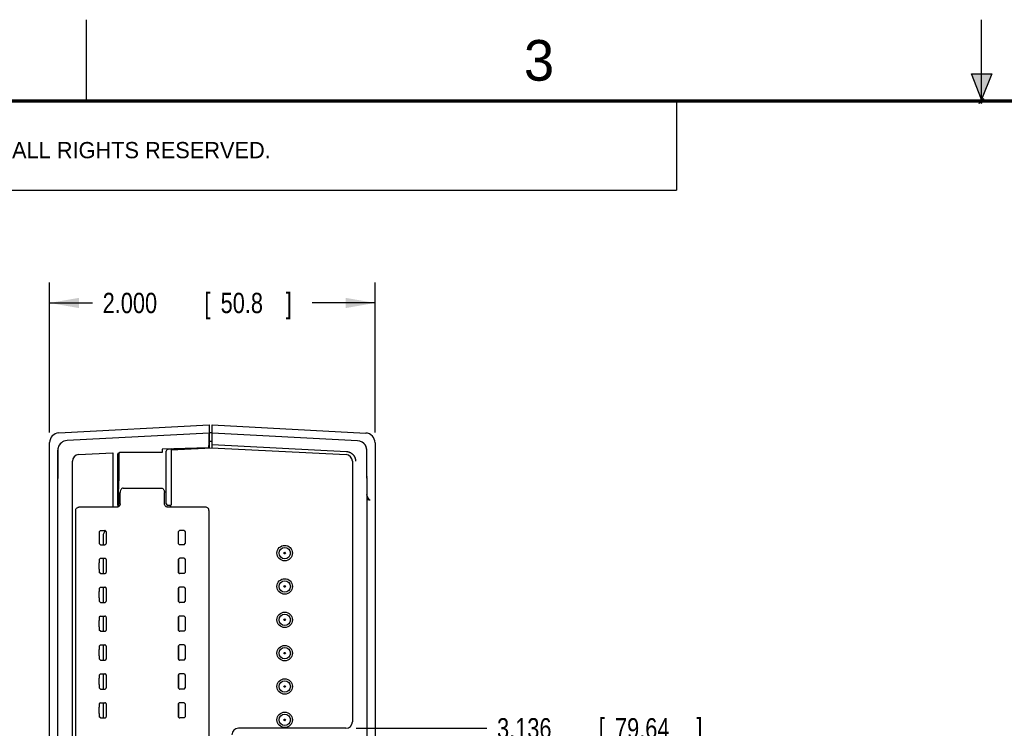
# Model space of a CAD drawing. Header units: inches. Extents: x 0 to 22, y 0 to 17.
# Tile 18 of 41: x 5.1 to 11.1, y 12.6 to 17. Entities that reach past the tile are written whole.
import ezdxf

# ---------------------------------------------------------------- set-up
doc = ezdxf.new("R2010")
doc.units = ezdxf.units.IN
doc.header["$LTSCALE"] = 1.21
doc.header["$MEASUREMENT"] = 0
doc.layers.get('0').update_dxf_attribs({"linetype": 'CONTINUOUS'})
doc.layers.add('DIMENSIONS', color=7, linetype='CONTINUOUS')
doc.styles.get("Standard").update_dxf_attribs({"font": 'txt', "width": 0.8})
doc.dimstyles.new('DIMSTYLE_1', dxfattribs={"dimtxt": 0.125, "dimasz": 0.18, "dimexe": 0.18, "dimexo": 0.0625, "dimgap": 0.09, "dimtad": 0, "dimtih": 1, "dimtoh": 1, "dimdec": 3, "dimzin": 4, "dimdsep": 46, "dimtxsty": 'STANDARD', "dimblk": '_FILLED', "dimblk1": '_FILLED', "dimblk2": '_FILLED', "dimcen": 0.09, "dimadec": 0, "dimazin": 0, "dimtp": 0.01, "dimtm": 0.01, "dimtfac": 1, "dimtdec": 3, "dimtofl": 0, "dimtmove": 0, "dimatfit": 3, "dimldrblk": '_FILLED', "dimfxl": 1, "dimtolj": 1, "dimtzin": 4, "dimarcsym": 0})
doc.dimstyles.new('DIMSTYLE_2', dxfattribs={"dimtxt": 0.125, "dimasz": 0.18, "dimexe": 0.18, "dimexo": 0.0625, "dimgap": 0.09, "dimtad": 0, "dimtih": 1, "dimtoh": 1, "dimdec": 3, "dimzin": 4, "dimdsep": 46, "dimtxsty": 'STANDARD', "dimblk": '_FILLED', "dimblk1": '_FILLED', "dimblk2": '_FILLED', "dimcen": 0.09, "dimadec": 0, "dimazin": 0, "dimtp": 0.01, "dimtm": 0.01, "dimtfac": 1, "dimtdec": 3, "dimtofl": 0, "dimtmove": 0, "dimatfit": 3, "dimldrblk": '_FILLED', "dimfxl": 1, "dimtolj": 1, "dimtzin": 4, "dimarcsym": 0})

# ---------------------------------------------------------------- blocks, each defined once
blk = doc.blocks.new('*D24')
at = {"layer": 'DIMENSIONS', "color": 2, "linetype": 'CONTINUOUS'}
blk.add_line((7.1559, 12.6445), (7.9599, 12.6445), dxfattribs=at)
at = {"layer": 'DIMENSIONS', "color": 2, "linetype": 'CONTINUOUS', "width": 0.8}
for s, p in [('3.136', (8.0224, 12.582)), ('[', (8.6474, 12.582)), ('79.64', (8.7474, 12.582)), (']', (9.2474, 12.582))]:
    blk.add_text(s, height=0.125, dxfattribs=at).set_placement(p)
blk = doc.blocks.new('_FILLED')
at = {"color": 0, "linetype": 'BYBLOCK'}
blk.add_solid([(0, 0), (-1, 0.174), (-1, -0.174)], dxfattribs=at)
blk = doc.blocks.new('*D29')
at = {"layer": 'DIMENSIONS', "color": 2, "linetype": 'CONTINUOUS'}
for p, q in [((5.2724, 14.4631), (5.2724, 15.3839)), ((7.2724, 14.462), (7.2724, 15.3839)), ((5.2724, 15.2589), (5.5359, 15.2589)), ((7.2724, 15.2589), (6.8859, 15.2589))]:
    blk.add_line(p, q, dxfattribs=at)
at = {"layer": 'DIMENSIONS', "color": 2, "linetype": 'CONTINUOUS', "xscale": 0.18, "yscale": 0.18, "zscale": 0.18, "rotation": 180}
blk.add_blockref('_FILLED', (5.2724, 15.2589), dxfattribs=at)
at = {"layer": 'DIMENSIONS', "color": 2, "linetype": 'CONTINUOUS', "xscale": 0.18, "yscale": 0.18, "zscale": 0.18}
blk.add_blockref('_FILLED', (7.2724, 15.2589), dxfattribs=at)
at = {"layer": 'DIMENSIONS', "color": 2, "linetype": 'CONTINUOUS', "width": 0.8}
for s, p in [('2.000', (5.5984, 15.1964)), ('[', (6.2234, 15.1964)), ('50.8', (6.3234, 15.1964)), (']', (6.7234, 15.1964))]:
    blk.add_text(s, height=0.125, dxfattribs=at).set_placement(p)

msp = doc.modelspace()

# ---------------------------------------------------------------- hatches: boundary and pattern name
at = {"linetype": 'CONTINUOUS'}
msp.add_hatch(color=2, dxfattribs=at).paths.add_polyline_path([(11, 16.51), (10.9375, 16.6663), (11.0625, 16.6663)])

# ---------------------------------------------------------------- linework, layer by layer
at = {"color": 2, "linetype": 'CONTINUOUS'}
for p, q in [((5.5, 16.5), (5.5, 17)), ((11, 16.485), (11, 17)), ((11, 16.51), (10.9375, 16.6663)), ((10.9375, 16.6663), (11.0625, 16.6663)), ((11.0625, 16.6663), (11, 16.51)), ((0.4999, 16.5), (9.1249, 16.5)), ((9.1249, 16.5), (9.1249, 15.9531)), ((11.015, 16.515), (10.985, 16.485)), ((10.985, 16.485), (11, 16.515)), ((11, 16.485), (11.015, 16.515)), ((0.4999, 15.9531), (9.1249, 15.9531))]:
    msp.add_line(p, q, dxfattribs=at)
at = {"color": 7, "linetype": 'CONTINUOUS'}
for p, q in [((5.3292, 14.4605), (6.2524, 14.5089)), ((6.2524, 14.5089), (6.2523, 14.3683)), ((6.2724, 14.3691), (6.2724, 14.5089)), ((6.2724, 14.5089), (7.2155, 14.4594)), ((6.2524, 14.4589), (5.3792, 14.4131)), ((6.2523, 14.4099), (6.2725, 14.4096)), ((6.2724, 14.4596), (6.2524, 14.4599)), ((7.1655, 14.4121), (6.2724, 14.4589)), ((5.2724, 9.6017), (5.2724, 14.4006)), ((5.3224, 9.65), (5.3224, 14.3532)), ((5.3235, 14.3644), (5.3229, 14.3519)), ((5.3229, 14.3519), (5.3234, 14.338)), ((5.3244, 14.3686), (5.3235, 14.3644)), ((6.247, 14.3682), (5.964, 14.3608)), ((5.964, 14.3608), (5.964, 14.3389)), ((5.9894, 14.0243), (5.9894, 14.3484)), ((6.0903, 14.36), (5.9992, 14.3584)), ((6.0189, 14.3562), (6.2681, 14.3693)), ((6.0189, 14.3562), (6.0189, 14.0172)), ((6.0694, 14.3596), (6.0694, 14.3636)), ((6.2514, 14.3987), (6.2514, 14.3926)), ((6.2516, 14.3875), (6.2515, 14.3876)), ((6.2517, 14.3684), (6.2517, 14.3825)), ((6.2681, 14.3693), (7.0954, 14.3265)), ((6.2724, 14.3889), (7.0964, 14.3457)), ((7.2222, 14.197), (7.2222, 14.3521)), ((7.2724, 14.3995), (7.2724, 9.6017)), ((5.3234, 14.338), (5.3234, 14.2047)), ((5.4129, 10.5362), (5.4129, 14.2865)), ((5.4508, 14.3265), (5.6604, 14.3375)), ((5.6604, 14.3375), (5.6604, 14.0172)), ((5.6926, 14.0161), (5.6926, 14.3289)), ((5.6959, 14.3292), (5.6959, 14.3289)), ((5.6997, 14.2639), (5.6997, 14.3339)), ((5.964, 14.3389), (5.7026, 14.3389)), ((7.1334, 14.2865), (7.1334, 12.6845)), ((7.2224, 14.1821), (7.2222, 14.197)), ((7.2224, 14.1932), (7.2224, 14.1855)), ((7.2224, 14.1813), (7.2224, 9.65)), ((5.7254, 14.1209), (5.9587, 14.1209)), ((5.6953, 14.0913), (5.7058, 14.0915)), ((5.6954, 14.0891), (5.6954, 14.0188)), ((5.7057, 14.0234), (5.7057, 14.0931)), ((5.9782, 14.0987), (5.9894, 14.099)), ((5.9784, 14.0234), (5.9784, 14.0931)), ((5.4325, 11.8743), (5.4325, 13.9834)), ((5.6857, 14.0034), (5.4525, 14.0034)), ((6.2316, 14.0034), (5.9984, 14.0034)), ((6.0187, 14.014), (5.9992, 14.0143)), ((6.0128, 14.0141), (6.0128, 14.0034)), ((6.2516, 13.9834), (6.2516, 12.2581)), ((5.5851, 13.8601), (5.5778, 13.8528)), ((5.5851, 13.8601), (5.6111, 13.8601)), ((6.0989, 13.8601), (6.073, 13.8601)), ((6.0989, 13.8601), (6.1063, 13.8528)), ((5.5768, 13.8328), (5.5768, 13.8006)), ((5.6007, 13.8259), (5.6007, 13.7732)), ((5.621, 13.7832), (5.621, 13.8502)), ((6.063, 13.8502), (6.063, 13.7832)), ((6.1073, 13.8006), (6.1073, 13.8328)), ((5.5851, 13.7732), (5.5778, 13.7806)), ((5.5851, 13.7732), (5.6111, 13.7732)), ((6.0989, 13.7732), (6.073, 13.7732)), ((6.0989, 13.7732), (6.1063, 13.7806)), ((5.5851, 13.6895), (5.5778, 13.6821)), ((5.5851, 13.6895), (5.6111, 13.6895)), ((5.6007, 13.6895), (5.6007, 13.5957)), ((5.621, 13.6057), (5.621, 13.6795)), ((6.063, 13.6795), (6.063, 13.6057)), ((6.0989, 13.6895), (6.073, 13.6895)), ((6.0989, 13.6895), (6.1063, 13.6821)), ((5.5768, 13.6231), (5.5768, 13.6621)), ((6.0665, 13.5986), (6.0665, 13.6705)), ((6.1073, 13.6231), (6.1073, 13.6621)), ((5.5851, 13.5957), (5.5778, 13.6031)), ((5.5851, 13.5957), (5.6111, 13.5957)), ((6.0989, 13.5957), (6.073, 13.5957)), ((6.0989, 13.5957), (6.1063, 13.6031)), ((5.5851, 13.512), (5.5778, 13.5046)), ((5.5851, 13.512), (5.6111, 13.512)), ((5.6007, 13.512), (5.6007, 13.4182)), ((5.621, 13.4282), (5.621, 13.502)), ((6.063, 13.502), (6.063, 13.4282)), ((6.0665, 13.4211), (6.0665, 13.5091)), ((6.0989, 13.512), (6.073, 13.512)), ((6.0989, 13.512), (6.1063, 13.5046)), ((5.5768, 13.4456), (5.5768, 13.4846)), ((6.1073, 13.4456), (6.1073, 13.4846)), ((5.5851, 13.4182), (5.5778, 13.4256)), ((5.5851, 13.4182), (5.6111, 13.4182)), ((6.0989, 13.4182), (6.073, 13.4182)), ((6.0989, 13.4182), (6.1063, 13.4256)), ((5.5851, 13.3345), (5.5778, 13.3271)), ((5.5851, 13.3345), (5.6111, 13.3345)), ((5.6007, 13.3345), (5.6007, 13.2407)), ((5.621, 13.2507), (5.621, 13.3245)), ((6.063, 13.3245), (6.063, 13.2507)), ((6.0665, 13.2436), (6.0665, 13.3316)), ((6.0989, 13.3345), (6.073, 13.3345)), ((6.0989, 13.3345), (6.1063, 13.3271)), ((5.5768, 13.2681), (5.5768, 13.3071)), ((6.1073, 13.2681), (6.1073, 13.3071)), ((5.5851, 13.2407), (5.5778, 13.2481)), ((5.5851, 13.2407), (5.6111, 13.2407)), ((6.0989, 13.2407), (6.073, 13.2407)), ((6.0989, 13.2407), (6.1063, 13.2481)), ((5.5851, 13.157), (5.5778, 13.1496)), ((5.5851, 13.157), (5.6111, 13.157)), ((5.6007, 13.157), (5.6007, 13.0632)), ((5.621, 13.0732), (5.621, 13.147)), ((6.063, 13.147), (6.063, 13.0732)), ((6.0665, 13.0661), (6.0665, 13.1541)), ((6.0989, 13.157), (6.073, 13.157)), ((6.0989, 13.157), (6.1063, 13.1496)), ((5.5768, 13.0906), (5.5768, 13.1296)), ((6.1073, 13.0906), (6.1073, 13.1296)), ((5.5851, 13.0632), (5.5778, 13.0706)), ((5.5851, 13.0632), (5.6111, 13.0632)), ((6.0989, 13.0632), (6.073, 13.0632)), ((6.0989, 13.0632), (6.1063, 13.0706)), ((5.5768, 12.9131), (5.5768, 12.9521)), ((5.5851, 12.9795), (5.5778, 12.9721)), ((5.5851, 12.9795), (5.6111, 12.9795)), ((5.6007, 12.9795), (5.6007, 12.8857)), ((5.621, 12.8957), (5.621, 12.9695)), ((6.063, 12.9695), (6.063, 12.8957)), ((6.0665, 12.8886), (6.0665, 12.9766)), ((6.0989, 12.9795), (6.073, 12.9795)), ((6.0989, 12.9795), (6.1063, 12.9721)), ((6.1073, 12.9131), (6.1073, 12.9521)), ((5.5851, 12.8857), (5.5778, 12.8931)), ((6.0989, 12.8857), (6.1063, 12.8931)), ((5.5851, 12.8857), (5.6111, 12.8857)), ((6.0989, 12.8857), (6.073, 12.8857)), ((5.5768, 12.7356), (5.5768, 12.7746)), ((5.5851, 12.802), (5.5778, 12.7946)), ((5.5851, 12.802), (5.6111, 12.802)), ((5.6007, 12.802), (5.6007, 12.7082)), ((5.621, 12.7182), (5.621, 12.792)), ((6.063, 12.792), (6.063, 12.7182)), ((6.0665, 12.7111), (6.0665, 12.7991)), ((6.0989, 12.802), (6.073, 12.802)), ((6.0989, 12.802), (6.1063, 12.7946)), ((6.1073, 12.7356), (6.1073, 12.7746)), ((5.5851, 12.7082), (5.5778, 12.7156)), ((6.0989, 12.7082), (6.1063, 12.7156)), ((5.5851, 12.7082), (5.6111, 12.7082)), ((6.0989, 12.7082), (6.073, 12.7082)), ((7.0934, 12.6445), (6.4332, 12.6445))]:
    msp.add_line(p, q, dxfattribs=at)
at = {"color": 7, "linetype": 'CONTINUOUS', "const_width": 0.02}
msp.add_lwpolyline([(21.5, 16.5), (0.5, 16.5)], dxfattribs=at)
at = {"color": 7, "linetype": 'CONTINUOUS'}
for points in [[(7.2006, 14.3984), (7.1999, 14.3989), (7.1993, 14.3994), (7.1988, 14.3999), (7.1982, 14.4003), (7.1978, 14.4006), (7.1973, 14.4009), (7.197, 14.4011), (7.1968, 14.4012)], [(7.2053, 14.394), (7.2045, 14.3949), (7.2036, 14.3957), (7.2028, 14.3965), (7.2025, 14.3967)], [(7.2081, 14.391), (7.2072, 14.3921), (7.2062, 14.3931), (7.2055, 14.3939)], [(7.2109, 14.3874), (7.21, 14.3887), (7.209, 14.3899), (7.2082, 14.3909)], [(7.2131, 14.3842), (7.2128, 14.3846), (7.2119, 14.386), (7.2109, 14.3874)], [(7.2206, 14.3658), (7.2151, 14.3807), (7.2131, 14.3842)], [(7.2222, 14.3521), (7.2209, 14.3643), (7.2206, 14.3658)], [(5.3234, 14.2047), (5.3232, 14.1963), (5.3225, 14.1835), (5.3224, 14.1795)]]:
    msp.add_lwpolyline(points, dxfattribs=at)
for centre, radius in [((6.7174, 13.7214), 0.0475), ((6.7174, 13.7214), 0.035), ((6.7174, 13.7214), 0.005), ((6.7174, 13.5164), 0.0475), ((6.7174, 13.5164), 0.035), ((6.7174, 13.5164), 0.005), ((6.7174, 13.3114), 0.0475), ((6.7174, 13.3114), 0.035), ((6.7174, 13.3114), 0.005), ((6.7174, 13.1064), 0.0475), ((6.7174, 13.1064), 0.035), ((6.7174, 13.1064), 0.005), ((6.7174, 12.9014), 0.0475), ((6.7174, 12.9014), 0.035), ((6.7174, 12.9014), 0.005), ((6.7174, 12.6964), 0.0475), ((6.7174, 12.6964), 0.035), ((6.7174, 12.6964), 0.005)]:
    msp.add_circle(centre, radius, dxfattribs=at)
for centre, radius, start, end in [((5.3324, 14.4006), 0.06, 93, 180), ((5.3824, 14.3532), 0.06, 93, 165.06558), ((7.1624, 14.3521), 0.06, 32.35324, 87), ((7.2124, 14.3995), 0.06, 0, 87), ((5.3824, 14.3532), 0.06, 165.53793, 180), ((5.9994, 14.3484), 0.01, 91, 180), ((6.0274, 14.3424), 0.02, 98.67644, 125.6874), ((7.1624, 14.3521), 0.06, 0, 31.74727), ((5.4529, 14.2865), 0.04, 93, 180), ((7.0934, 14.2865), 0.04, 0, 87.03461), ((5.5589, 14.2764), 0.2475, 303.48311, 306.4046), ((5.7004, 14.0172), 0.04, 180, 200.35147), ((5.9994, 14.0243), 0.01, 180, 269), ((5.9789, 14.0172), 0.04, 339.64853, 360), ((5.6407, 13.8259), 0.04, 125.99826, 180), ((6.0265, 13.6705), 0.04, 0, 19.18334), ((7.0934, 12.6845), 0.04, 270, 360), ((6.4332, 12.6045), 0.04, 90, 180)]:
    msp.add_arc(centre, radius, start, end, dxfattribs=at)
for points, knots in [([(6.2524, 14.4587), (6.2523, 14.4585), (6.2523, 14.4581), (6.2522, 14.4572), (6.2522, 14.4562), (6.2521, 14.4548), (6.252, 14.4531), (6.2519, 14.4512), (6.2519, 14.449), (6.2518, 14.4465), (6.2518, 14.4438), (6.2517, 14.4409), (6.2517, 14.4378), (6.2516, 14.4345), (6.2516, 14.431), (6.2515, 14.4273), (6.2515, 14.4235), (6.2515, 14.4195), (6.2515, 14.4155), (6.2514, 14.4114), (6.2514, 14.4072), (6.2514, 14.4044), (6.2514, 14.403)], [0, 0, 0, 0, 0.009208, 0.023727, 0.043472, 0.068399, 0.098363, 0.133193, 0.172789, 0.21687, 0.265276, 0.317774, 0.37401, 0.433836, 0.49686, 0.562757, 0.6313, 0.70199, 0.774611, 0.848754, 0.923951, 1, 1, 1, 1]), ([(6.2514, 14.3926), (6.2514, 14.3924), (6.2514, 14.392), (6.2514, 14.3914), (6.2514, 14.3908), (6.2514, 14.3902), (6.2514, 14.3897), (6.2514, 14.3892), (6.2514, 14.3887), (6.2515, 14.3884), (6.2515, 14.3881), (6.2515, 14.3879), (6.2515, 14.3877), (6.2515, 14.3877), (6.2515, 14.3876)], [0, 0, 0, 0, 0.128057, 0.255, 0.377631, 0.492972, 0.600196, 0.698328, 0.78479, 0.857591, 0.916323, 0.960337, 0.988362, 1, 1, 1, 1]), ([(6.2516, 14.3875), (6.2516, 14.3875), (6.2516, 14.3874), (6.2516, 14.3873), (6.2516, 14.3871), (6.2516, 14.3868), (6.2516, 14.3864), (6.2517, 14.386), (6.2517, 14.3855), (6.2517, 14.385), (6.2517, 14.3844), (6.2517, 14.3838), (6.2517, 14.3831), (6.2517, 14.3827), (6.2517, 14.3825)], [0, 0, 0, 0, 0.011638, 0.039663, 0.083677, 0.142409, 0.21521, 0.301672, 0.399804, 0.507028, 0.622369, 0.745, 0.871943, 1, 1, 1, 1]), ([(7.1091, 14.3436), (7.1105, 14.3432), (7.1132, 14.3424), (7.1173, 14.3408), (7.1212, 14.3389), (7.1249, 14.3367), (7.1285, 14.3343), (7.132, 14.3316), (7.1352, 14.3287), (7.1382, 14.3255), (7.1409, 14.3221), (7.1434, 14.3186), (7.1457, 14.3149), (7.1477, 14.311), (7.1493, 14.307), (7.1507, 14.3029), (7.1518, 14.2987), (7.1523, 14.2958), (7.1525, 14.2944)], [0, 0, 0, 0, 0.062356, 0.124798, 0.187298, 0.249762, 0.312195, 0.374708, 0.437336, 0.500009, 0.562655, 0.625206, 0.687672, 0.750151, 0.812668, 0.875157, 0.937592, 1, 1, 1, 1]), ([(7.1092, 14.3436), (7.1106, 14.3432), (7.1134, 14.3423), (7.1174, 14.3407), (7.1213, 14.3389), (7.1251, 14.3367), (7.1287, 14.3343), (7.1321, 14.3316), (7.1353, 14.3286), (7.1383, 14.3255), (7.141, 14.3221), (7.1435, 14.3186), (7.1458, 14.3149), (7.1477, 14.311), (7.1494, 14.307), (7.1508, 14.3029), (7.1519, 14.2987), (7.1524, 14.2958), (7.1526, 14.2944)], [0, 0, 0, 0, 0.062512, 0.125022, 0.187532, 0.250043, 0.312552, 0.375057, 0.437557, 0.500055, 0.562552, 0.625049, 0.687548, 0.750046, 0.81254, 0.875029, 0.937514, 1, 1, 1, 1]), ([(5.6926, 14.3289), (5.6926, 14.3292), (5.6927, 14.33), (5.6929, 14.3311), (5.6932, 14.3322), (5.6936, 14.3332), (5.6941, 14.3342), (5.6948, 14.3351), (5.6955, 14.336), (5.6964, 14.3367), (5.6973, 14.3374), (5.6983, 14.3379), (5.6993, 14.3383), (5.7004, 14.3386), (5.7015, 14.3388), (5.7023, 14.3389), (5.7026, 14.3389)], [0, 0, 0, 0, 0.071385, 0.142847, 0.214169, 0.285663, 0.356993, 0.428472, 0.499881, 0.571295, 0.642791, 0.71415, 0.785682, 0.857049, 0.928561, 1, 1, 1, 1]), ([(5.6956, 14.312), (5.6956, 14.312), (5.6955, 14.3118), (5.6954, 14.3114), (5.6953, 14.3106), (5.6952, 14.3097), (5.6952, 14.3084), (5.6951, 14.3069), (5.695, 14.3052), (5.6949, 14.3032), (5.6948, 14.3009), (5.6948, 14.2985), (5.6947, 14.2958), (5.6946, 14.293), (5.6946, 14.29), (5.6945, 14.2868), (5.6945, 14.2835), (5.6944, 14.2801), (5.6944, 14.2766), (5.6944, 14.273), (5.6944, 14.2694), (5.6944, 14.2657), (5.6944, 14.262), (5.6944, 14.2584), (5.6944, 14.2547), (5.6944, 14.2511), (5.6944, 14.2476), (5.6945, 14.2442), (5.6945, 14.2409), (5.6946, 14.2378), (5.6946, 14.2348), (5.6947, 14.2319), (5.6948, 14.2293), (5.6948, 14.2268), (5.6949, 14.2246), (5.695, 14.2226), (5.6951, 14.2208), (5.6952, 14.2193), (5.6952, 14.2181), (5.6953, 14.2171), (5.6954, 14.2164), (5.6955, 14.216), (5.6956, 14.2157), (5.6956, 14.2157)], [0, 0, 0, 0, 0.001802, 0.006332, 0.013706, 0.023918, 0.036898, 0.052597, 0.070901, 0.091724, 0.114936, 0.140392, 0.167971, 0.197466, 0.228764, 0.261615, 0.295892, 0.331343, 0.367788, 0.405016, 0.442774, 0.480901, 0.5191, 0.557227, 0.594985, 0.632213, 0.668658, 0.704109, 0.738385, 0.771237, 0.802534, 0.832029, 0.859608, 0.885065, 0.908276, 0.9291, 0.947403, 0.963103, 0.976082, 0.986294, 0.993668, 0.998198, 1, 1, 1, 1]), ([(5.6956, 14.2157), (5.6957, 14.2157), (5.6958, 14.216), (5.6958, 14.2163), (5.6959, 14.2171), (5.696, 14.218), (5.6961, 14.2193), (5.6962, 14.2208), (5.6963, 14.2225), (5.6964, 14.2245), (5.6964, 14.2268), (5.6965, 14.2292), (5.6966, 14.2319), (5.6966, 14.2347), (5.6967, 14.2377), (5.6967, 14.2409), (5.6968, 14.2442), (5.6968, 14.2476), (5.6969, 14.2511), (5.6969, 14.2547), (5.6969, 14.2584), (5.6969, 14.262), (5.6969, 14.2657), (5.6969, 14.2694), (5.6969, 14.273), (5.6969, 14.2766), (5.6968, 14.2801), (5.6968, 14.2835), (5.6967, 14.2868), (5.6967, 14.29), (5.6966, 14.293), (5.6966, 14.2959), (5.6965, 14.2985), (5.6964, 14.301), (5.6964, 14.3032), (5.6963, 14.3052), (5.6962, 14.3069), (5.6961, 14.3084), (5.696, 14.3097), (5.6959, 14.3107), (5.6958, 14.3114), (5.6958, 14.3118), (5.6957, 14.312), (5.6956, 14.312)], [0, 0, 0, 0, 0.001748, 0.00622, 0.013543, 0.023711, 0.036653, 0.052325, 0.070607, 0.091417, 0.114624, 0.14008, 0.167666, 0.197174, 0.22849, 0.261366, 0.295674, 0.33116, 0.367642, 0.404912, 0.442711, 0.480879, 0.519121, 0.557289, 0.595088, 0.632358, 0.66884, 0.704326, 0.738634, 0.77151, 0.802826, 0.832334, 0.85992, 0.885376, 0.908583, 0.929393, 0.947675, 0.963347, 0.976289, 0.986457, 0.99378, 0.998252, 1, 1, 1, 1]), ([(5.6966, 14.3329), (5.6964, 14.3325), (5.6961, 14.3316), (5.6959, 14.3304), (5.6959, 14.3296), (5.6959, 14.3292)], [0, 0, 0, 0, 0.359791, 0.726862, 1, 1, 1, 1]), ([(5.7054, 14.3389), (5.7051, 14.3389), (5.7044, 14.3388), (5.7034, 14.3387), (5.7024, 14.3384), (5.7014, 14.338), (5.7004, 14.3375), (5.6995, 14.3368), (5.6986, 14.336), (5.6978, 14.3351), (5.6971, 14.3341), (5.6967, 14.3333), (5.6966, 14.3329)], [0, 0, 0, 0, 0.087289, 0.176966, 0.268827, 0.363344, 0.460508, 0.561012, 0.665107, 0.772849, 0.884704, 1, 1, 1, 1]), ([(5.6997, 14.3339), (5.6997, 14.3345), (5.6997, 14.3355), (5.6997, 14.3365), (5.6997, 14.3369)], [0, 0, 0, 0, 0.602001, 1, 1, 1, 1]), ([(7.1525, 14.2944), (7.1527, 14.293), (7.1531, 14.2901), (7.1532, 14.2872), (7.1532, 14.2858)], [0, 0, 0, 0, 0.499865, 1, 1, 1, 1]), ([(7.1526, 14.2944), (7.1528, 14.293), (7.1531, 14.2901), (7.1533, 14.2872), (7.1533, 14.2858)], [0, 0, 0, 0, 0.49998, 1, 1, 1, 1]), ([(5.6959, 14.109), (5.696, 14.1093), (5.6961, 14.1099), (5.6964, 14.1112), (5.6966, 14.1129), (5.6968, 14.1151), (5.697, 14.1177), (5.6972, 14.1208), (5.6974, 14.1244), (5.6976, 14.1284), (5.6978, 14.1328), (5.698, 14.1376), (5.6982, 14.1429), (5.6983, 14.1485), (5.6985, 14.1544), (5.6987, 14.1608), (5.6988, 14.1674), (5.699, 14.1743), (5.6991, 14.1816), (5.6992, 14.189), (5.6993, 14.1967), (5.6994, 14.2047), (5.6995, 14.2128), (5.6995, 14.221), (5.6996, 14.2294), (5.6996, 14.238), (5.6997, 14.2465), (5.6997, 14.2552), (5.6997, 14.261), (5.6997, 14.2639)], [0, 0, 0, 0, 0.005052, 0.013141, 0.024284, 0.038471, 0.055652, 0.075795, 0.098819, 0.124673, 0.153262, 0.184503, 0.218305, 0.254541, 0.293131, 0.333913, 0.376804, 0.421626, 0.468277, 0.516583, 0.566404, 0.617593, 0.66996, 0.723385, 0.777647, 0.832636, 0.888121, 0.943978, 1, 1, 1, 1]), ([(5.6954, 14.0891), (5.6954, 14.0897), (5.6954, 14.0909), (5.6954, 14.0928), (5.6954, 14.0946), (5.6954, 14.0964), (5.6954, 14.0981), (5.6955, 14.0998), (5.6955, 14.1013), (5.6955, 14.1027), (5.6956, 14.1041), (5.6956, 14.1052), (5.6956, 14.1063), (5.6957, 14.1071), (5.6957, 14.1078), (5.6958, 14.1084), (5.6958, 14.1088), (5.6958, 14.109), (5.6959, 14.109)], [0, 0, 0, 0, 0.094276, 0.188134, 0.280304, 0.369564, 0.455531, 0.537811, 0.615269, 0.686901, 0.752432, 0.811531, 0.863359, 0.907278, 0.943156, 0.970788, 0.98977, 1, 1, 1, 1]), ([(5.7254, 14.1209), (5.7234, 14.1209), (5.7191, 14.1199), (5.7136, 14.116), (5.7092, 14.1098), (5.7064, 14.102), (5.7057, 14.0962), (5.7057, 14.0931)], [0, 0, 0, 0, 0.15993, 0.336482, 0.534431, 0.754841, 1, 1, 1, 1]), ([(5.9587, 14.1209), (5.9607, 14.1209), (5.965, 14.1199), (5.9705, 14.116), (5.9748, 14.1098), (5.9777, 14.102), (5.9784, 14.0962), (5.9784, 14.0931)], [0, 0, 0, 0, 0.15993, 0.336482, 0.534431, 0.754841, 1, 1, 1, 1]), ([(7.2419, 14.0464), (7.2398, 14.0467), (7.2355, 14.0474), (7.2289, 14.0483), (7.2245, 14.0489), (7.2222, 14.0491)], [0, 0, 0, 0, 0.318164, 0.651558, 1, 1, 1, 1]), ([(7.2419, 14.0464), (7.2417, 14.0464), (7.2413, 14.0465), (7.2408, 14.0467), (7.2402, 14.047), (7.2397, 14.0474), (7.239, 14.0479), (7.2384, 14.0485), (7.2378, 14.0492), (7.2371, 14.05), (7.2363, 14.0509), (7.2356, 14.052), (7.2348, 14.0531), (7.2339, 14.0544), (7.233, 14.0558), (7.232, 14.0574), (7.2309, 14.0591), (7.2298, 14.0611), (7.2286, 14.0633), (7.2274, 14.0657), (7.2261, 14.0684), (7.225, 14.0711), (7.224, 14.0737), (7.2233, 14.0761), (7.2228, 14.0783), (7.2224, 14.0802), (7.2224, 14.0815), (7.2224, 14.0821)], [0, 0, 0, 0, 0.012026, 0.02562, 0.040922, 0.057857, 0.076578, 0.097363, 0.120289, 0.145518, 0.173275, 0.203736, 0.237187, 0.273914, 0.314259, 0.358589, 0.407373, 0.461123, 0.520416, 0.586017, 0.657855, 0.730381, 0.798015, 0.857968, 0.910807, 0.957798, 1, 1, 1, 1]), ([(5.4325, 13.9834), (5.4325, 13.986), (5.4335, 13.9913), (5.438, 13.9979), (5.4446, 14.0024), (5.4499, 14.0034), (5.4525, 14.0034)], [0, 0, 0, 0, 0.25001, 0.5, 0.74999, 1, 1, 1, 1]), ([(5.7057, 14.0234), (5.7057, 14.0208), (5.7047, 14.0155), (5.7002, 14.0089), (5.6936, 14.0045), (5.6883, 14.0034), (5.6857, 14.0034)], [0, 0, 0, 0, 0.250054, 0.500093, 0.750077, 1, 1, 1, 1]), ([(5.6974, 14.0076), (5.6973, 14.0076), (5.6969, 14.0079), (5.6963, 14.0084), (5.6954, 14.0091), (5.6947, 14.0099), (5.6941, 14.0109), (5.6936, 14.0118), (5.6931, 14.0129), (5.6928, 14.0139), (5.6927, 14.015), (5.6926, 14.0157), (5.6926, 14.0161)], [0, 0, 0, 0, 0.024795, 0.133213, 0.241516, 0.349819, 0.458236, 0.566452, 0.674925, 0.783165, 0.891628, 1, 1, 1, 1]), ([(5.6954, 14.0188), (5.6954, 14.0184), (5.6954, 14.0177), (5.6956, 14.0166), (5.6959, 14.0155), (5.6963, 14.0145), (5.6968, 14.0135), (5.6975, 14.0126), (5.6982, 14.0118), (5.6987, 14.0113), (5.699, 14.0111)], [0, 0, 0, 0, 0.125004, 0.250132, 0.375014, 0.500169, 0.625031, 0.750119, 0.875067, 1, 1, 1, 1]), ([(5.699, 14.0111), (5.6993, 14.0108), (5.6998, 14.0105), (5.7002, 14.0102), (5.7004, 14.0101)], [0, 0, 0, 0, 0.64901, 1, 1, 1, 1]), ([(5.9984, 14.0034), (5.9958, 14.0034), (5.9905, 14.0045), (5.9839, 14.0089), (5.9794, 14.0155), (5.9784, 14.0208), (5.9784, 14.0234)], [0, 0, 0, 0, 0.249923, 0.499907, 0.749946, 1, 1, 1, 1]), ([(6.2516, 13.9834), (6.2516, 13.986), (6.2506, 13.9913), (6.2461, 13.9979), (6.2395, 14.0024), (6.2342, 14.0034), (6.2316, 14.0034)], [0, 0, 0, 0, 0.25001, 0.5, 0.74999, 1, 1, 1, 1]), ([(5.621, 13.8502), (5.621, 13.8519), (5.6201, 13.8554), (5.6163, 13.8592), (5.6128, 13.8601), (5.6111, 13.8601)], [0, 0, 0, 0, 0.33351, 0.66649, 1, 1, 1, 1]), ([(6.073, 13.8601), (6.0713, 13.8601), (6.0678, 13.8592), (6.064, 13.8554), (6.063, 13.8519), (6.063, 13.8502)], [0, 0, 0, 0, 0.33351, 0.66649, 1, 1, 1, 1]), ([(5.5778, 13.8528), (5.5773, 13.8523), (5.5775, 13.8499), (5.5769, 13.846), (5.5768, 13.8398), (5.5768, 13.8353), (5.5768, 13.8328)], [0, 0, 0, 0, 0.092487, 0.312714, 0.630207, 1, 1, 1, 1]), ([(5.5768, 13.8006), (5.5768, 13.7981), (5.5768, 13.7936), (5.5769, 13.7874), (5.5775, 13.7834), (5.5773, 13.7811), (5.5778, 13.7806)], [0, 0, 0, 0, 0.369793, 0.687286, 0.907513, 1, 1, 1, 1]), ([(6.1073, 13.8328), (6.1073, 13.8353), (6.1072, 13.8398), (6.1072, 13.846), (6.1066, 13.8499), (6.1068, 13.8523), (6.1063, 13.8528)], [0, 0, 0, 0, 0.369793, 0.687286, 0.907513, 1, 1, 1, 1]), ([(6.1063, 13.7806), (6.1068, 13.7811), (6.1066, 13.7834), (6.1072, 13.7874), (6.1072, 13.7936), (6.1073, 13.7981), (6.1073, 13.8006)], [0, 0, 0, 0, 0.092487, 0.312714, 0.630207, 1, 1, 1, 1]), ([(5.6111, 13.7732), (5.6128, 13.7732), (5.6163, 13.7742), (5.6201, 13.778), (5.621, 13.7815), (5.621, 13.7832)], [0, 0, 0, 0, 0.33351, 0.66649, 1, 1, 1, 1]), ([(6.063, 13.7832), (6.063, 13.7815), (6.064, 13.778), (6.0678, 13.7742), (6.0713, 13.7732), (6.073, 13.7732)], [0, 0, 0, 0, 0.33351, 0.66649, 1, 1, 1, 1]), ([(5.5778, 13.6821), (5.5773, 13.6817), (5.5775, 13.6793), (5.5769, 13.6753), (5.5768, 13.6692), (5.5768, 13.6646), (5.5768, 13.6621)], [0, 0, 0, 0, 0.092487, 0.312714, 0.630207, 1, 1, 1, 1]), ([(5.621, 13.6795), (5.621, 13.6812), (5.6201, 13.6848), (5.6163, 13.6886), (5.6128, 13.6895), (5.6111, 13.6895)], [0, 0, 0, 0, 0.33351, 0.66649, 1, 1, 1, 1]), ([(6.073, 13.6895), (6.0713, 13.6895), (6.0678, 13.6886), (6.064, 13.6848), (6.063, 13.6812), (6.063, 13.6795)], [0, 0, 0, 0, 0.33351, 0.66649, 1, 1, 1, 1]), ([(6.1073, 13.6621), (6.1073, 13.6646), (6.1072, 13.6692), (6.1072, 13.6753), (6.1066, 13.6793), (6.1068, 13.6817), (6.1063, 13.6821)], [0, 0, 0, 0, 0.369793, 0.687286, 0.907513, 1, 1, 1, 1]), ([(5.5768, 13.6231), (5.5768, 13.6206), (5.5768, 13.6161), (5.5769, 13.6099), (5.5775, 13.6059), (5.5773, 13.6036), (5.5778, 13.6031)], [0, 0, 0, 0, 0.369793, 0.687286, 0.907513, 1, 1, 1, 1]), ([(6.1063, 13.6031), (6.1068, 13.6036), (6.1066, 13.6059), (6.1072, 13.6099), (6.1072, 13.6161), (6.1073, 13.6206), (6.1073, 13.6231)], [0, 0, 0, 0, 0.092487, 0.312714, 0.630207, 1, 1, 1, 1]), ([(5.6111, 13.5957), (5.6128, 13.5957), (5.6163, 13.5967), (5.6201, 13.6005), (5.621, 13.604), (5.621, 13.6057)], [0, 0, 0, 0, 0.33351, 0.66649, 1, 1, 1, 1]), ([(6.063, 13.6057), (6.063, 13.604), (6.064, 13.6005), (6.0678, 13.5967), (6.0713, 13.5957), (6.073, 13.5957)], [0, 0, 0, 0, 0.33351, 0.66649, 1, 1, 1, 1]), ([(5.5778, 13.5046), (5.5773, 13.5042), (5.5775, 13.5018), (5.5769, 13.4978), (5.5768, 13.4917), (5.5768, 13.4871), (5.5768, 13.4846)], [0, 0, 0, 0, 0.092487, 0.312714, 0.630207, 1, 1, 1, 1]), ([(5.621, 13.502), (5.621, 13.5037), (5.6201, 13.5073), (5.6163, 13.5111), (5.6128, 13.512), (5.6111, 13.512)], [0, 0, 0, 0, 0.33351, 0.66649, 1, 1, 1, 1]), ([(6.073, 13.512), (6.0713, 13.512), (6.0678, 13.5111), (6.064, 13.5073), (6.063, 13.5037), (6.063, 13.502)], [0, 0, 0, 0, 0.33351, 0.66649, 1, 1, 1, 1]), ([(6.1073, 13.4846), (6.1073, 13.4871), (6.1072, 13.4917), (6.1072, 13.4978), (6.1066, 13.5018), (6.1068, 13.5042), (6.1063, 13.5046)], [0, 0, 0, 0, 0.369793, 0.687286, 0.907513, 1, 1, 1, 1]), ([(5.5768, 13.4456), (5.5768, 13.4431), (5.5768, 13.4386), (5.5769, 13.4324), (5.5775, 13.4284), (5.5773, 13.4261), (5.5778, 13.4256)], [0, 0, 0, 0, 0.369793, 0.687286, 0.907513, 1, 1, 1, 1]), ([(6.1063, 13.4256), (6.1068, 13.4261), (6.1066, 13.4284), (6.1072, 13.4324), (6.1072, 13.4386), (6.1073, 13.4431), (6.1073, 13.4456)], [0, 0, 0, 0, 0.092487, 0.312714, 0.630207, 1, 1, 1, 1]), ([(5.6111, 13.4182), (5.6128, 13.4182), (5.6163, 13.4192), (5.6201, 13.423), (5.621, 13.4265), (5.621, 13.4282)], [0, 0, 0, 0, 0.33351, 0.66649, 1, 1, 1, 1]), ([(6.063, 13.4282), (6.063, 13.4265), (6.064, 13.423), (6.0678, 13.4192), (6.0713, 13.4182), (6.073, 13.4182)], [0, 0, 0, 0, 0.33351, 0.66649, 1, 1, 1, 1]), ([(5.5778, 13.3271), (5.5773, 13.3267), (5.5775, 13.3243), (5.5769, 13.3203), (5.5768, 13.3142), (5.5768, 13.3096), (5.5768, 13.3071)], [0, 0, 0, 0, 0.092487, 0.312714, 0.630207, 1, 1, 1, 1]), ([(5.621, 13.3245), (5.621, 13.3262), (5.6201, 13.3298), (5.6163, 13.3336), (5.6128, 13.3345), (5.6111, 13.3345)], [0, 0, 0, 0, 0.33351, 0.66649, 1, 1, 1, 1]), ([(6.073, 13.3345), (6.0713, 13.3345), (6.0678, 13.3336), (6.064, 13.3298), (6.063, 13.3262), (6.063, 13.3245)], [0, 0, 0, 0, 0.33351, 0.66649, 1, 1, 1, 1]), ([(6.1073, 13.3071), (6.1073, 13.3096), (6.1072, 13.3142), (6.1072, 13.3203), (6.1066, 13.3243), (6.1068, 13.3267), (6.1063, 13.3271)], [0, 0, 0, 0, 0.369793, 0.687286, 0.907513, 1, 1, 1, 1]), ([(5.5768, 13.2681), (5.5768, 13.2656), (5.5768, 13.2611), (5.5769, 13.2549), (5.5775, 13.2509), (5.5773, 13.2486), (5.5778, 13.2481)], [0, 0, 0, 0, 0.369793, 0.687286, 0.907513, 1, 1, 1, 1]), ([(6.1063, 13.2481), (6.1068, 13.2486), (6.1066, 13.2509), (6.1072, 13.2549), (6.1072, 13.2611), (6.1073, 13.2656), (6.1073, 13.2681)], [0, 0, 0, 0, 0.092487, 0.312714, 0.630207, 1, 1, 1, 1]), ([(5.6111, 13.2407), (5.6128, 13.2407), (5.6163, 13.2417), (5.6201, 13.2455), (5.621, 13.249), (5.621, 13.2507)], [0, 0, 0, 0, 0.33351, 0.66649, 1, 1, 1, 1]), ([(6.063, 13.2507), (6.063, 13.249), (6.064, 13.2455), (6.0678, 13.2417), (6.0713, 13.2407), (6.073, 13.2407)], [0, 0, 0, 0, 0.33351, 0.66649, 1, 1, 1, 1]), ([(5.5778, 13.1496), (5.5773, 13.1492), (5.5775, 13.1468), (5.5769, 13.1428), (5.5768, 13.1367), (5.5768, 13.1321), (5.5768, 13.1296)], [0, 0, 0, 0, 0.092487, 0.312714, 0.630207, 1, 1, 1, 1]), ([(5.621, 13.147), (5.621, 13.1487), (5.6201, 13.1523), (5.6163, 13.1561), (5.6128, 13.157), (5.6111, 13.157)], [0, 0, 0, 0, 0.33351, 0.66649, 1, 1, 1, 1]), ([(6.073, 13.157), (6.0713, 13.157), (6.0678, 13.1561), (6.064, 13.1523), (6.063, 13.1487), (6.063, 13.147)], [0, 0, 0, 0, 0.33351, 0.66649, 1, 1, 1, 1]), ([(6.1073, 13.1296), (6.1073, 13.1321), (6.1072, 13.1367), (6.1072, 13.1428), (6.1066, 13.1468), (6.1068, 13.1492), (6.1063, 13.1496)], [0, 0, 0, 0, 0.369793, 0.687286, 0.907513, 1, 1, 1, 1]), ([(5.5768, 13.0906), (5.5768, 13.0881), (5.5768, 13.0836), (5.5769, 13.0774), (5.5775, 13.0734), (5.5773, 13.0711), (5.5778, 13.0706)], [0, 0, 0, 0, 0.369793, 0.687286, 0.907513, 1, 1, 1, 1]), ([(5.6111, 13.0632), (5.6128, 13.0632), (5.6163, 13.0642), (5.6201, 13.068), (5.621, 13.0715), (5.621, 13.0732)], [0, 0, 0, 0, 0.33351, 0.66649, 1, 1, 1, 1]), ([(6.063, 13.0732), (6.063, 13.0715), (6.064, 13.068), (6.0678, 13.0642), (6.0713, 13.0632), (6.073, 13.0632)], [0, 0, 0, 0, 0.33351, 0.66649, 1, 1, 1, 1]), ([(6.1063, 13.0706), (6.1068, 13.0711), (6.1066, 13.0734), (6.1072, 13.0774), (6.1072, 13.0836), (6.1073, 13.0881), (6.1073, 13.0906)], [0, 0, 0, 0, 0.092487, 0.312714, 0.630207, 1, 1, 1, 1]), ([(5.5778, 12.9721), (5.5773, 12.9717), (5.5775, 12.9693), (5.5769, 12.9653), (5.5768, 12.9592), (5.5768, 12.9546), (5.5768, 12.9521)], [0, 0, 0, 0, 0.092487, 0.312714, 0.630207, 1, 1, 1, 1]), ([(5.621, 12.9695), (5.621, 12.9712), (5.6201, 12.9748), (5.6163, 12.9786), (5.6128, 12.9795), (5.6111, 12.9795)], [0, 0, 0, 0, 0.33351, 0.66649, 1, 1, 1, 1]), ([(6.073, 12.9795), (6.0713, 12.9795), (6.0678, 12.9786), (6.064, 12.9748), (6.063, 12.9712), (6.063, 12.9695)], [0, 0, 0, 0, 0.33351, 0.66649, 1, 1, 1, 1]), ([(6.1073, 12.9521), (6.1073, 12.9546), (6.1072, 12.9592), (6.1072, 12.9653), (6.1066, 12.9693), (6.1068, 12.9717), (6.1063, 12.9721)], [0, 0, 0, 0, 0.369793, 0.687286, 0.907513, 1, 1, 1, 1]), ([(5.5768, 12.9131), (5.5768, 12.9106), (5.5768, 12.9061), (5.5769, 12.8999), (5.5775, 12.8959), (5.5773, 12.8936), (5.5778, 12.8931)], [0, 0, 0, 0, 0.369793, 0.687286, 0.907513, 1, 1, 1, 1]), ([(5.6111, 12.8857), (5.6128, 12.8857), (5.6163, 12.8867), (5.6201, 12.8905), (5.621, 12.894), (5.621, 12.8957)], [0, 0, 0, 0, 0.33351, 0.66649, 1, 1, 1, 1]), ([(6.063, 12.8957), (6.063, 12.894), (6.064, 12.8905), (6.0678, 12.8867), (6.0713, 12.8857), (6.073, 12.8857)], [0, 0, 0, 0, 0.33351, 0.66649, 1, 1, 1, 1]), ([(6.1063, 12.8931), (6.1068, 12.8936), (6.1066, 12.8959), (6.1072, 12.8999), (6.1072, 12.9061), (6.1073, 12.9106), (6.1073, 12.9131)], [0, 0, 0, 0, 0.092487, 0.312714, 0.630207, 1, 1, 1, 1]), ([(5.5778, 12.7946), (5.5773, 12.7942), (5.5775, 12.7918), (5.5769, 12.7878), (5.5768, 12.7817), (5.5768, 12.7771), (5.5768, 12.7746)], [0, 0, 0, 0, 0.092487, 0.312714, 0.630207, 1, 1, 1, 1]), ([(5.621, 12.792), (5.621, 12.7937), (5.6201, 12.7973), (5.6163, 12.8011), (5.6128, 12.802), (5.6111, 12.802)], [0, 0, 0, 0, 0.33351, 0.66649, 1, 1, 1, 1]), ([(6.073, 12.802), (6.0713, 12.802), (6.0678, 12.8011), (6.064, 12.7973), (6.063, 12.7937), (6.063, 12.792)], [0, 0, 0, 0, 0.33351, 0.66649, 1, 1, 1, 1]), ([(6.1073, 12.7746), (6.1073, 12.7771), (6.1072, 12.7817), (6.1072, 12.7878), (6.1066, 12.7918), (6.1068, 12.7942), (6.1063, 12.7946)], [0, 0, 0, 0, 0.369793, 0.687286, 0.907513, 1, 1, 1, 1]), ([(5.5768, 12.7356), (5.5768, 12.7331), (5.5768, 12.7286), (5.5769, 12.7224), (5.5775, 12.7184), (5.5773, 12.7161), (5.5778, 12.7156)], [0, 0, 0, 0, 0.369793, 0.687286, 0.907513, 1, 1, 1, 1]), ([(5.6111, 12.7082), (5.6128, 12.7082), (5.6163, 12.7092), (5.6201, 12.713), (5.621, 12.7165), (5.621, 12.7182)], [0, 0, 0, 0, 0.33351, 0.66649, 1, 1, 1, 1]), ([(6.063, 12.7182), (6.063, 12.7165), (6.064, 12.713), (6.0678, 12.7092), (6.0713, 12.7082), (6.073, 12.7082)], [0, 0, 0, 0, 0.33351, 0.66649, 1, 1, 1, 1]), ([(6.1063, 12.7156), (6.1068, 12.7161), (6.1066, 12.7184), (6.1072, 12.7224), (6.1072, 12.7286), (6.1073, 12.7331), (6.1073, 12.7356)], [0, 0, 0, 0, 0.092487, 0.312714, 0.630207, 1, 1, 1, 1])]:
    msp.add_open_spline(points, degree=3, knots=knots, dxfattribs=at)
for points in [[(6.2514, 14.403), (6.2514, 14.4016), (6.2514, 14.4002), (6.2514, 14.3987)], [(7.0964, 14.3457), (7.0978, 14.3456), (7.0993, 14.3455), (7.1007, 14.3453)], [(7.0964, 14.3457), (7.0978, 14.3456), (7.0992, 14.3455), (7.1006, 14.3453)], [(7.1007, 14.3453), (7.1021, 14.3451), (7.1036, 14.3449), (7.105, 14.3446)], [(7.1007, 14.3453), (7.1021, 14.3451), (7.1035, 14.3449), (7.1049, 14.3446)], [(7.1049, 14.3446), (7.1063, 14.3443), (7.1077, 14.344), (7.1091, 14.3436)], [(7.105, 14.3446), (7.1064, 14.3443), (7.1078, 14.344), (7.1092, 14.3436)]]:
    msp.add_open_spline(points, degree=3, dxfattribs=at)

# ---------------------------------------------------------------- texts
at = {"color": 2, "linetype": 'CONTINUOUS'}
for s, height, p in [('3', 0.25, (8.1875, 16.625)), ('NATIONAL INSTRUMENTS CORPORATION AND ITS LICENSORS.  ALL RIGHTS RESERVED.', 0.1, (0.851, 16.1482))]:
    msp.add_text(s, height=height, dxfattribs=at).set_placement(p)

# ---------------------------------------------------------------- dimensions: what is measured, and where the dimension line sits
at = {"layer": 'DIMENSIONS', "color": 2, "linetype": 'CONTINUOUS'}
dim = msp.add_linear_dim(base=(7.2724, 15.2589), p1=(5.2724, 14.4631), p2=(7.2724, 14.462), dimstyle='DIMSTYLE_1', dxfattribs=at)
dim.commit()
dim.dimension.update_dxf_attribs({"geometry": '*D29', "text_midpoint": (6.2109, 15.2589), "dimtype": 160})
dim = msp.add_ordinate_dim(feature_location=(7.1559, 12.6445), offset=(0.804, 0), dtype=0, origin=(7.0934, 9.5089), dimstyle='DIMSTYLE_2', dxfattribs=at)
dim.commit()
dim.dimension.update_dxf_attribs({"geometry": '*D24', "text_midpoint": (8.6849, 12.6445)})

doc.saveas('drawing.dxf')
